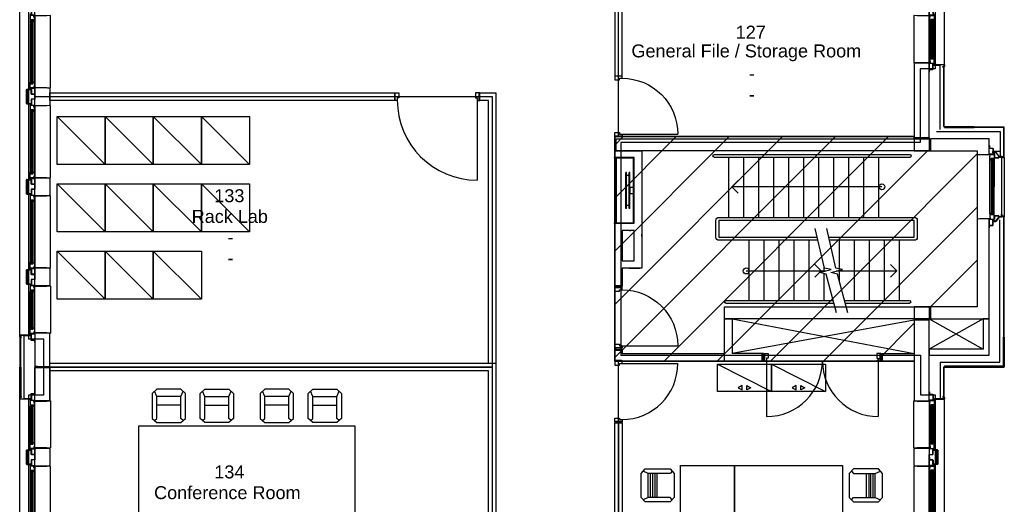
# Model space of a CAD drawing. Header units: millimetres. Extents: x 11314 to 117107, y -3618 to 64487.
# Tile 12 of 36: x 37795 to 54198, y 42614 to 50679. Entities that reach past the tile are written whole.
import ezdxf

# ---------------------------------------------------------------- set-up
doc = ezdxf.new("R2010")
doc.units = ezdxf.units.MM
doc.header["$MEASUREMENT"] = 0
doc.layers.get('0').update_dxf_attribs({"linetype": 'CONTINUOUS'})
for name, color, linetype in [('A-AREA-NIC', 8, 'CONTINUOUS'), ('A-CLNG-OPEN', 9, 'CONTINUOUS'), ('A-FLOR-STRS', 9, 'CONTINUOUS'), ('A-GLAZ', 8, 'CONTINUOUS'), ('A-WALL', 7, 'CONTINUOUS'), ('F-PROT-EQPM', 8, 'CONTINUOUS'), ('I-DOOR', 9, 'CONTINUOUS'), ('I-EQPM-LAB', 8, 'CONTINUOUS'), ('I-FURN-CONF', 9, 'CONTINUOUS'), ('I-GLAZ', 8, 'CONTINUOUS'), ('I-WALL', 8, 'CONTINUOUS'), ('PDF_Text', 7, 'CONTINUOUS'), ('triGrossAreaLayer', 7, 'CONTINUOUS'), ('triLabelLayer', 7, 'CONTINUOUS'), ('triMeasuredGrossAreaLayer', 7, 'CONTINUOUS'), ('triSpaceLayer', 7, 'CONTINUOUS')]:
    doc.layers.add(name, color=color, linetype=linetype)
doc.styles.add('FDC_ZONE', font='romans.shx', dxfattribs={"height": 500})
doc.styles.add('PDF Helvetica', font='Helvetica.ttf')

# ---------------------------------------------------------------- blocks, each defined once
blk = doc.blocks.new('I-930-125')
blk.add_line((984, -58), (984, -988))
for points in [[(20, -50), (-1, -50), (-1, 50), (20, 50)], [(20, -50), (-1, -50), (-1, 50), (20, 50)], [(1039, -50), (1018, -50), (1018, 50), (1039, 50)], [(1039, -50), (1018, -50), (1018, 50), (1039, 50)]]:
    blk.add_lwpolyline(points, close=True)
for points in [[(12, 54), (12, 62), (78, 62), (78, -18), (54, -18), (54, -62), (12, -62), (12, -54), (20, -54), (20, 54), (12, 54)], [(1026, 54), (1026, 62), (960, 62), (960, -18), (984, -18), (984, -62), (1026, -62), (1026, -54), (1018, -54), (1018, 54), (1026, 54)]]:
    blk.add_lwpolyline(points)
blk.add_arc((984, -57), 931, 180.0526, 270.009)
blk = doc.blocks.new('TEKSTOR1')
blk.add_line((-900, 0), (0, -457))
for points in [[(-900, -457), (-900, 0), (0, 0), (0, -457)], [(-554, -394), (-488, -432), (-488, -356)], [(-346, -394), (-412, -432), (-412, -356)]]:
    blk.add_lwpolyline(points, close=True)
blk = doc.blocks.new('WINDOW-JAMB')
for p, q in [((-107, -58), (-107, -63)), ((-107, -63), (-19, -63)), ((-19, -63), (-19, -58))]:
    blk.add_line(p, q)
at = {"ltscale": 0.05}
blk.add_lwpolyline([(-155, -2), (-115, -2, -0.414214), (-113, -3), (-113, -58, 0.414214), (-112, -60), (-15, -60)], format="xyb", dxfattribs=at)
blk.add_lwpolyline([(-111, -58), (-15, -58), (-15, 0), (-111, 0)], close=True)
at = {"flags": 128}
blk.add_lwpolyline([(-30, -70), (-30, -79), (88, -79), (88, -75), (61, -75), (61, -27), (80, -27), (80, -34), (86, -34), (86, -9), (20, -9), (20, -17), (-8, -17), (-8, -69), (-30, -69)], close=True, dxfattribs=at)
blk.add_lwpolyline([(-15, -14), (-15, -3, -0.414343), (-12, 0), (-11, 0, -0.414214), (-8, -3), (-8, -14, -0.414214), (-11, -17), (-12, -17, -0.414214)], format="xyb", close=True)
at = {"extrusion": (0, 0, -1)}
blk.add_ellipse((5, 0), major_axis=(2.6, 23.3), ratio=0.438242, start_param=3.847731, end_param=4.666449, dxfattribs=at)
blk = doc.blocks.new('GL-1250')
for p, q in [((-510, -259), (510, -259)), ((-510, -284), (510, -284)), ((-509, -310), (-509, -298)), ((-507, -325), (507, -325)), ((509, -310), (509, -298)), ((-507, -329), (507, -329))]:
    blk.add_line(p, q)
blk.add_lwpolyline([(595, -250), (595, -50), (601, 5), (597, 10), (-597, 10), (-601, 5), (-595, -50), (-595, -250), (595, -250)])
for points in [[(525, -316), (525, -293), (-525, -293), (-525, -316)], [(-525, -298), (-525, -310), (525, -310), (525, -298)]]:
    blk.add_lwpolyline(points, close=True)
blk.add_blockref('WINDOW-JAMB', (-595, -250))
at = {"extrusion": (0, 0, -1), "zscale": -1}
blk.add_blockref('WINDOW-JAMB', (-595, -250), dxfattribs=at)
blk = doc.blocks.new('GL-835')
for p, q in [((304, -259), (-304, -259)), ((304, -284), (-304, -284)), ((-303, -310), (-303, -298)), ((301, -325), (-301, -325)), ((303, -310), (303, -298)), ((301, -329), (-301, -329))]:
    blk.add_line(p, q)
blk.add_lwpolyline([(-389, -250), (-389, -50), (-395, 5), (-391, 10), (391, 10), (395, 5), (389, -50), (389, -250), (-389, -250)])
for points in [[(-315, -316), (-315, -293), (315, -293), (315, -316)], [(315, -298), (315, -310), (-315, -310), (-315, -298)]]:
    blk.add_lwpolyline(points, close=True)
blk.add_blockref('WINDOW-JAMB', (-389, -250))
at = {"extrusion": (0, 0, -1), "zscale": -1}
blk.add_blockref('WINDOW-JAMB', (-389, -250), dxfattribs=at)
blk = doc.blocks.new('A-INT-4$0$D930-125')
blk.add_line((-54.5, -57.5), (-54.5, -987.5))
for points in [[(-1026.5, 53.5), (-1026.5, 62.5), (-959.5, 62.5), (-959.5, -17.5), (-984.5, -17.5), (-984.5, -62.5), (-1026.5, -62.5), (-1026.5, -53.5), (-1017.5, -53.5), (-1017.5, 53.5), (-1026.5, 53.5)], [(-1026.5, 53.5), (-1026.5, 62.5), (-959.5, 62.5), (-959.5, -17.5), (-984.5, -17.5), (-984.5, -62.5), (-1026.5, -62.5), (-1026.5, -53.5), (-1017.5, -53.5), (-1017.5, 53.5), (-1026.5, 53.5)], [(-12.5, 53.5), (-12.5, 62.5), (-79.5, 62.5), (-79.5, -17.5), (-54.5, -17.5), (-54.5, -62.5), (-12.5, -62.5), (-12.5, -53.5), (-21.5, -53.5), (-21.5, 53.5), (-12.5, 53.5)], [(-12.5, 53.5), (-12.5, 62.5), (-79.5, 62.5), (-79.5, -17.5), (-54.5, -17.5), (-54.5, -62.5), (-12.5, -62.5), (-12.5, -53.5), (-21.5, -53.5), (-21.5, 53.5), (-12.5, 53.5)]]:
    blk.add_lwpolyline(points)
blk.add_arc((-54.5, -57.5), 930, 180, 270)
blk = doc.blocks.new('deur 1331')
blk.add_line((5, 42), (-1326, 42))
for points in [[(116, 1415), (125, 1415), (125, 1348), (45, 1348), (45, 1373), (0, 1373), (0, 1415), (9, 1415), (9, 1406), (116, 1406), (116, 1415)], [(116, 1415), (125, 1415), (125, 1348), (45, 1348), (45, 1373), (0, 1373), (0, 1415), (9, 1415), (9, 1406), (116, 1406), (116, 1415)], [(116, 0), (125, 0), (125, 67), (45, 67), (45, 42), (0, 42), (0, 0), (9, 0), (9, 9), (116, 9), (116, 0)], [(116, 0), (125, 0), (125, 67), (45, 67), (45, 42), (0, 42), (0, 0), (9, 0), (9, 9), (116, 9), (116, 0)]]:
    blk.add_lwpolyline(points)
blk.add_arc((5, 42), 1331, 90, 180)
blk = doc.blocks.new('Cisco WPC Adam H.1.0- huidige situatie$0$I-FUR-3$0$CHAIR10')
for p, q in [((-201, 267), (-276, 198)), ((-276, 198), (-276, -218)), ((-201, 147), (-239, 233)), ((201, 267), (-201, 267)), ((276, 198), (201, 267)), ((201, 147), (239, 233)), ((276, -218), (276, 198)), ((-201, -218), (-201, 147)), ((201, 147), (-201, 147)), ((201, 0), (-201, 0)), ((201, -218), (201, 147)), ((-276, -218), (-201, -286)), ((-239, -252), (-201, -218)), ((-201, -286), (201, -286)), ((201, -286), (276, -218)), ((239, -252), (201, -218))]:
    blk.add_line(p, q)
blk = doc.blocks.new('CHAIR10')
for p, q in [((-201, 267), (-276, 198)), ((-276, 198), (-276, -218)), ((-201, 147), (-239, 233)), ((201, 267), (-201, 267)), ((276, 198), (201, 267)), ((201, 147), (239, 233)), ((276, -218), (276, 198)), ((-201, -218), (-201, 147)), ((201, 147), (-201, 147)), ((201, 111), (-201, 111)), ((201, 74), (-201, 74)), ((-201, 37), (201, 37)), ((201, 0), (-201, 0)), ((201, -218), (201, 147)), ((-276, -218), (-201, -286)), ((-239, -252), (-201, -218)), ((-201, -286), (201, -286)), ((201, -286), (276, -218)), ((239, -252), (201, -218))]:
    blk.add_line(p, q)
blk = doc.blocks.new('D930-125')
blk.add_line((-54.5, -57.5), (-54.5, -987.5))
for points in [[(-1057, -50), (-1017.5, -50), (-1017.5, 50), (-1057, 50)], [(-1057, -50), (-1017.5, -50), (-1017.5, 50), (-1057, 50)], [(-1057, -50), (-1017.5, -50), (-1017.5, 50), (-1057, 50)], [(-1057, -50), (-1017.5, -50), (-1017.5, 50), (-1057, 50)], [(18, -50), (-21.5, -50), (-21.5, 50), (18, 50)], [(18, -50), (-21.5, -50), (-21.5, 50), (18, 50)], [(18, -50), (-21.5, -50), (-21.5, 50), (18, 50)], [(18, -50), (-21.5, -50), (-21.5, 50), (18, 50)]]:
    blk.add_lwpolyline(points, close=True)
for points in [[(-1026.5, 53.5), (-1026.5, 62.5), (-959.5, 62.5), (-959.5, -17.5), (-984.5, -17.5), (-984.5, -62.5), (-1026.5, -62.5), (-1026.5, -53.5), (-1017.5, -53.5), (-1017.5, 53.5), (-1026.5, 53.5)], [(-1026.5, 53.5), (-1026.5, 62.5), (-959.5, 62.5), (-959.5, -17.5), (-984.5, -17.5), (-984.5, -62.5), (-1026.5, -62.5), (-1026.5, -53.5), (-1017.5, -53.5), (-1017.5, 53.5), (-1026.5, 53.5)], [(-12.5, 53.5), (-12.5, 62.5), (-79.5, 62.5), (-79.5, -17.5), (-54.5, -17.5), (-54.5, -62.5), (-12.5, -62.5), (-12.5, -53.5), (-21.5, -53.5), (-21.5, 53.5), (-12.5, 53.5)], [(-12.5, 53.5), (-12.5, 62.5), (-79.5, 62.5), (-79.5, -17.5), (-54.5, -17.5), (-54.5, -62.5), (-12.5, -62.5), (-12.5, -53.5), (-21.5, -53.5), (-21.5, 53.5), (-12.5, 53.5)]]:
    blk.add_lwpolyline(points)
blk.add_arc((-54.5, -57.5), 930, 180, 270)
blk = doc.blocks.new('FIRE-9')
for p, q in [((60, 300), (60, -300)), ((60, 300), (70, 300)), ((70, 300), (70, -300)), ((118, 300), (118, -300)), ((118, 300), (128, 300)), ((128, 300), (128, -300)), ((60, -300), (70, -300)), ((118, -300), (128, -300))]:
    blk.add_line(p, q)
for points in [[(70, 250), (118, 250)], [(70, -250), (118, -250)]]:
    blk.add_lwpolyline(points)
blk.add_lwpolyline([(0, -50), (60, -50), (60, 50), (0, 50)], close=True)
blk = doc.blocks.new('DD930-200')
for p, q in [((72, 115), (72, -815)), ((1932, 115), (1932, -815))]:
    blk.add_line(p, q)
for points in [[(18, 123), (18, 110), (0, 110), (0, 123), (0, 223), (39, 223), (39, 123)], [(18, 123), (18, 110), (0, 110), (0, 123), (0, 223), (39, 223), (39, 123)], [(18, 123), (18, 110), (0, 110), (0, 123), (0, 223), (39, 223), (39, 123)], [(1987, 123), (1987, 110), (2005, 110), (2005, 123), (2005, 223), (1965, 223), (1965, 123)], [(1987, 123), (1987, 110), (2005, 110), (2005, 123), (2005, 223), (1965, 223), (1965, 123)], [(1987, 123), (1987, 110), (2005, 110), (2005, 123), (2005, 223), (1965, 223), (1965, 123)]]:
    blk.add_lwpolyline(points, close=True)
for points in [[(30, 226), (30, 235), (97, 235), (97, 155), (72, 155), (72, 110), (30, 110), (30, 119), (39, 119), (39, 226), (30, 226)], [(30, 226), (30, 235), (97, 235), (97, 155), (72, 155), (72, 110), (30, 110), (30, 119), (39, 119), (39, 226), (30, 226)], [(1974, 226), (1974, 235), (1907, 235), (1907, 155), (1932, 155), (1932, 110), (1974, 110), (1974, 119), (1965, 119), (1965, 226), (1974, 226)], [(1974, 226), (1974, 235), (1907, 235), (1907, 155), (1932, 155), (1932, 110), (1974, 110), (1974, 119), (1965, 119), (1965, 226), (1974, 226)]]:
    blk.add_lwpolyline(points)
for centre, start, end in [((72, 115), 270, 0), ((1932, 115), 180, 270)]:
    blk.add_arc(centre, 930, start, end)

msp = doc.modelspace()

# ---------------------------------------------------------------- linework, layer by layer
at = {"layer": 'A-AREA-NIC', "linetype": 'Continuous'}
for p, q in [((47708, 48592), (47849, 48733)), ((47708, 47708), (48733, 48733)), ((47708, 46824), (49617, 48733)), ((47708, 45940), (50501, 48733)), ((47708, 45057), (51385, 48733)), ((48533, 44998), (52269, 48733)), ((49417, 44998), (52917, 48498)), ((50301, 44998), (53748, 48445)), ((51185, 44998), (53748, 47561)), ((52969, 45898), (53748, 46677)), ((52069, 44998), (52699, 45628))]:
    msp.add_line(p, q, dxfattribs=at)
at = {"layer": 'A-AREA-NIC'}
msp.add_lwpolyline([(47708, 48733), (52698, 48733), (52698, 48498), (53748, 48498), (53748, 45898), (52699, 45898), (52699, 44998), (47708, 44998)], close=True, dxfattribs=at)
at = {"layer": 'A-CLNG-OPEN'}
for points in [[(49663, 45698), (52698, 45124)], [(52698, 45678), (49663, 45123)], [(53848, 45698), (52948, 45198)], [(52948, 45698), (53848, 45198)]]:
    msp.add_lwpolyline(points, dxfattribs=at)
at = {"layer": 'A-FLOR-STRS'}
for p, q in [((49658, 47898), (49764, 48004)), ((49764, 47792), (49658, 47898)), ((51148, 46498), (51042, 46604)), ((52302, 46604), (52408, 46498)), ((51042, 46392), (51148, 46498)), ((52408, 46498), (52302, 46392))]:
    msp.add_line(p, q, dxfattribs=at)
for points in [[(49369, 48388, -1), (49369, 48438), (52623, 48438, -1), (52623, 48388), (49369, 48388)], [(51095, 47008), (49444, 47008, -0.414214), (49394, 47058), (49394, 47338, -0.414214), (49444, 47388), (52698, 47388, -0.414214), (52748, 47338), (52748, 47058, -0.414214), (52698, 47008), (51296, 47008)], [(51284, 47058), (52693, 47058, 0.414214), (52698, 47063), (52698, 47333, 0.414214), (52693, 47338), (49449, 47338, 0.414214), (49444, 47333), (49444, 47063, 0.414214), (49449, 47058), (51083, 47058)], [(51360, 45958), (49563, 45958, -1), (49563, 46008), (51346, 46008)], [(51539, 46008), (52613, 46008, -1), (52613, 45958), (51552, 45958)]]:
    msp.add_lwpolyline(points, format="xyb", dxfattribs=at)
for points in [[(49608, 47388), (49608, 48388)], [(49858, 47388), (49858, 48388)], [(50108, 47388), (50108, 48388)], [(50358, 47388), (50358, 48388)], [(50608, 47388), (50608, 48388)], [(50858, 47388), (50858, 48388)], [(51108, 47388), (51108, 48388)], [(51358, 47388), (51358, 48388)], [(51608, 47388), (51608, 48388)], [(51858, 47388), (51858, 48388)], [(52108, 47388), (52108, 48388)], [(49948, 46008), (49948, 47008)], [(50198, 46008), (50198, 47008)], [(50448, 46008), (50448, 47008)], [(50698, 46008), (50698, 47008)], [(50948, 46008), (50948, 47008)], [(51448, 47008), (51448, 46339)], [(51698, 47008), (51698, 46008)], [(51948, 47008), (51948, 46008)], [(52198, 47008), (52198, 46008)], [(52448, 47008), (52448, 46008)], [(51198, 46490), (51198, 46565)], [(51198, 46008), (51198, 46452)]]:
    msp.add_lwpolyline(points, dxfattribs=at)
at = {"layer": 'A-FLOR-STRS', "flags": 128}
for points in [[(52158, 47898), (49658, 47898)], [(51402, 45801), (51230, 46444), (51119, 46469), (51313, 46519), (51203, 46544), (51049, 47205)], [(51592, 45801), (51420, 46444), (51309, 46469), (51503, 46519), (51393, 46544), (51239, 47205)], [(49898, 46498), (51148, 46498), (51042, 46604)], [(49898, 46498), (51230, 46498)], [(49898, 46498), (51148, 46498)], [(51398, 46498), (51430, 46498)], [(51430, 46498), (52408, 46498)], [(51430, 46498), (52408, 46498), (52302, 46392)]]:
    msp.add_lwpolyline(points, dxfattribs=at)
at = {"layer": 'A-FLOR-STRS'}
for centre in [(52158, 47898), (49898, 46498)]:
    msp.add_circle(centre, 50, dxfattribs=at)
at = {"layer": 'A-GLAZ'}
for p, q in [((37798, 45436), (37798, 51860)), ((53198, 51858), (53198, 49934)), ((53748, 48448), (53748, 47348)), ((54011, 48490), (54128, 48490)), ((54030, 48467), (54030, 48472)), ((54050, 48467), (54050, 48472)), ((53957, 47453), (53957, 48343)), ((53982, 47453), (53982, 48343)), ((54023, 48341), (54023, 47898)), ((54027, 48341), (54027, 47898)), ((54023, 47455), (54023, 47898)), ((54027, 47455), (54027, 47898)), ((37798, 39436), (37798, 44360)), ((53198, 44360), (53198, 37936))]:
    msp.add_line(p, q, dxfattribs=at)
for points in [[(54048, 48467), (54048, 48462), (54006, 48462), (54006, 48488), (54011, 48488), (54011, 48477), (54051, 48477, -0.414214), (54055, 48473), (54055, 48472), (54053, 48472), (54053, 48473), (54048, 48473), (54048, 48472), (54011, 48472), (54011, 48467), (54048, 48467)], [(54032, 48436), (54033, 48436), (54033, 48382), (54106, 48382), (54106, 48396, -0.414214), (54107, 48397), (54120, 48397), (54120, 48395), (54108, 48395), (54108, 48381, -0.414214), (54107, 48380), (54033, 48380, -0.414214), (54032, 48381), (54032, 48436)], [(54032, 47360), (54033, 47360), (54033, 47414), (54106, 47414), (54106, 47399, 0.414214), (54107, 47399), (54120, 47399), (54120, 47400), (54108, 47400), (54108, 47415, 0.414214), (54107, 47416), (54033, 47416, 0.414214), (54032, 47415), (54032, 47360)], [(54048, 47328), (54048, 47333), (54006, 47333), (54006, 47308), (54011, 47308), (54011, 47318), (54051, 47318, 0.414214), (54055, 47323), (54055, 47323), (54053, 47323), (54053, 47323), (54048, 47323), (54048, 47323), (54011, 47323), (54011, 47328), (54048, 47328)]]:
    msp.add_lwpolyline(points, format="xyb", dxfattribs=at)
for points in [[(54115, 48402), (54058, 48472), (54019, 48472), (54019, 48467), (54055, 48467), (54113, 48397), (54155, 48397), (54155, 48402), (54115, 48402)], [(54113, 48390), (54153, 48390), (54153, 48350), (54158, 48350), (54158, 48390), (54198, 48390), (54198, 48395), (54113, 48395), (54113, 48390)], [(53991, 47898), (53991, 48358), (54014, 48358), (54014, 47898)], [(53996, 47898), (53996, 48358), (54008, 48358), (54008, 47898)], [(54158, 48386), (54198, 48386), (54198, 47410), (54158, 47410), (54158, 48386)], [(53991, 47898), (53991, 47437), (54014, 47437), (54014, 47898)], [(53996, 47898), (53996, 47437), (54008, 47437), (54008, 47898)], [(54113, 47405), (54153, 47405), (54153, 47445), (54158, 47445), (54158, 47405), (54198, 47405), (54198, 47400), (54113, 47400), (54113, 47405)], [(54115, 47394), (54058, 47323), (54019, 47323), (54019, 47328), (54055, 47328), (54113, 47399), (54155, 47399), (54155, 47394), (54115, 47394)]]:
    msp.add_lwpolyline(points, dxfattribs=at)
for points in [[(54030, 48419, 0.365977), (54032, 48422), (54032, 48433, 0.366088), (54030, 48436, 0.366042), (54027, 48433), (54027, 48422, 0.365977), (54030, 48419)], [(54030, 48380, 0.365977), (54032, 48383), (54032, 48394, 0.366088), (54030, 48397, 0.366042), (54027, 48394), (54027, 48383, 0.365977), (54030, 48380)], [(54030, 47416, -0.365977), (54032, 47413), (54032, 47402, -0.366088), (54030, 47399, -0.366042), (54027, 47402), (54027, 47413, -0.365977), (54030, 47416)], [(54030, 47377, -0.365977), (54032, 47374), (54032, 47363, -0.366088), (54030, 47360, -0.366042), (54027, 47363), (54027, 47374, -0.365977), (54030, 47377)]]:
    msp.add_lwpolyline(points, format="xyb", close=True, dxfattribs=at)
for points in [[(54008, 48346), (53996, 48346), (53996, 48358), (54008, 48358)], [(54008, 47449), (53996, 47449), (53996, 47437), (54008, 47437)]]:
    msp.add_lwpolyline(points, close=True, dxfattribs=at)
at = {"layer": 'A-WALL'}
for p, q in [((53011, 49920), (53128, 49920)), ((53128, 48849), (53128, 49920)), ((37908, 49282), (37908, 49514)), ((37908, 49514), (37908, 49282)), ((37910, 49514), (37910, 49282)), ((37912, 49518), (37982, 49518)), ((37982, 49516), (37912, 49516)), ((37983, 49519), (37983, 49534)), ((37983, 49534), (37985, 49534)), ((37985, 49534), (37985, 49519)), ((37912, 49280), (37982, 49280)), ((37982, 49280), (37912, 49280)), ((37982, 49278), (37912, 49278)), ((37912, 49278), (37982, 49278)), ((37983, 49262), (37983, 49277)), ((37983, 49277), (37983, 49262)), ((37985, 49262), (37983, 49262)), ((37983, 49262), (37985, 49262)), ((37985, 49277), (37985, 49262)), ((37985, 49262), (37985, 49277)), ((53700, 48898), (54193, 48898)), ((53700, 48883), (53700, 48898)), ((54182, 48883), (53700, 48883)), ((54193, 48894), (54182, 48883)), ((54194, 48893), (54183, 48882)), ((54183, 48882), (54183, 48400)), ((54193, 48898), (54193, 48894)), ((54198, 48893), (54194, 48893)), ((54198, 48400), (54198, 48893)), ((52948, 48718), (52948, 48698)), ((53068, 48820), (54128, 48820)), ((54128, 48820), (54128, 48390)), ((52948, 48698), (52698, 48698)), ((54183, 48400), (54198, 48400)), ((37908, 47782), (37908, 48014)), ((37908, 48014), (37908, 47782)), ((37910, 48014), (37910, 47782)), ((37912, 48018), (37982, 48018)), ((37982, 48016), (37912, 48016)), ((37983, 48019), (37983, 48034)), ((37983, 48034), (37985, 48034)), ((37985, 48034), (37985, 48019)), ((37912, 47780), (37982, 47780)), ((37982, 47780), (37912, 47780)), ((37982, 47778), (37912, 47778)), ((37912, 47778), (37982, 47778)), ((37983, 47762), (37983, 47777)), ((37983, 47777), (37983, 47762)), ((37985, 47762), (37983, 47762)), ((37983, 47762), (37985, 47762)), ((37985, 47777), (37985, 47762)), ((37985, 47762), (37985, 47777)), ((54125, 44980), (54125, 47348)), ((47833, 47037), (47833, 47080)), ((47953, 47168), (47978, 47168)), ((48158, 47071), (48158, 47112)), ((48033, 47037), (48033, 47071)), ((37908, 46282), (37908, 46514)), ((37908, 46514), (37908, 46282)), ((37910, 46514), (37910, 46282)), ((37912, 46518), (37982, 46518)), ((37982, 46516), (37912, 46516)), ((37983, 46519), (37983, 46534)), ((37983, 46534), (37985, 46534)), ((37985, 46534), (37985, 46519)), ((47947, 46543), (48127, 46543)), ((37912, 46280), (37982, 46280)), ((37982, 46280), (37912, 46280)), ((37982, 46278), (37912, 46278)), ((37912, 46278), (37982, 46278)), ((37983, 46262), (37983, 46277)), ((37983, 46277), (37983, 46262)), ((37985, 46262), (37983, 46262)), ((37983, 46262), (37985, 46262)), ((37985, 46277), (37985, 46262)), ((37985, 46262), (37985, 46277)), ((54183, 45895), (54183, 45400)), ((54198, 45895), (54183, 45895)), ((54198, 45400), (54198, 45895)), ((49538, 44998), (49538, 45698)), ((49538, 45698), (49663, 45698)), ((49663, 45698), (49663, 45123)), ((52948, 45698), (52698, 45698)), ((54183, 45400), (54187, 45400)), ((54183, 44914), (54183, 45395)), ((54183, 45395), (54198, 45395)), ((54187, 45400), (54198, 45400)), ((54198, 45395), (54198, 44903)), ((47708, 44998), (47708, 45198)), ((47708, 45198), (47823, 45198)), ((47833, 45198), (47833, 45123)), ((47833, 45123), (49538, 45123)), ((49538, 44998), (47708, 44998)), ((53128, 44980), (54125, 44980)), ((53128, 44980), (53128, 44377)), ((54182, 44913), (53700, 44913)), ((53700, 44913), (53700, 44898)), ((53700, 44898), (54193, 44898)), ((54193, 44902), (54182, 44913)), ((54194, 44903), (54183, 44914)), ((54193, 44898), (54193, 44902)), ((54198, 44903), (54194, 44903)), ((53011, 44377), (53128, 44377)), ((37908, 43282), (37908, 43514)), ((37908, 43514), (37908, 43282)), ((37910, 43514), (37910, 43282)), ((37912, 43518), (37982, 43518)), ((37982, 43516), (37912, 43516)), ((37983, 43519), (37983, 43534)), ((37983, 43534), (37985, 43534)), ((37985, 43534), (37985, 43519)), ((53011, 43519), (53011, 43534)), ((53011, 43534), (53013, 43534)), ((53013, 43534), (53011, 43534)), ((53011, 43534), (53011, 43519)), ((53013, 43534), (53013, 43519)), ((53013, 43519), (53013, 43534)), ((53014, 43518), (53084, 43518)), ((53084, 43518), (53014, 43518)), ((53084, 43516), (53014, 43516)), ((53014, 43516), (53084, 43516)), ((53086, 43282), (53086, 43514)), ((53088, 43514), (53088, 43282)), ((53088, 43282), (53088, 43514)), ((37912, 43280), (37982, 43280)), ((37982, 43280), (37912, 43280)), ((37982, 43278), (37912, 43278)), ((37912, 43278), (37982, 43278)), ((37983, 43262), (37983, 43277)), ((37983, 43277), (37983, 43262)), ((37985, 43262), (37983, 43262)), ((37983, 43262), (37985, 43262)), ((37985, 43277), (37985, 43262)), ((37985, 43262), (37985, 43277)), ((53011, 43262), (53011, 43277)), ((53013, 43262), (53011, 43262)), ((53013, 43277), (53013, 43262)), ((53014, 43280), (53084, 43280)), ((53084, 43278), (53014, 43278))]:
    msp.add_line(p, q, dxfattribs=at)
for points in [[(52708, 49956), (52698, 49945), (52698, 48718), (52948, 48718), (52948, 49960), (52758, 49960), (52738, 49959), (52708, 49956)], [(53198, 49895), (53183, 49895), (53183, 49400), (53187, 49400), (53198, 49400), (53198, 49895)], [(38048, 49548), (38238, 49548), (38258, 49547), (38288, 49544), (38298, 49533), (38298, 49263), (38288, 49252), (38248, 49248), (38048, 49248), (38048, 49548)], [(37928, 49516), (37990, 49516), (37990, 49440), (38048, 49440), (38048, 49356), (37990, 49356), (37990, 49280), (37928, 49280), (37928, 49516), (37928, 49280)], [(53198, 49395), (53183, 49395), (53183, 48900), (53187, 48900), (53198, 48900), (53198, 49395)], [(53200, 48898), (53200, 48883), (53695, 48883), (53695, 48887), (53695, 48898), (53200, 48898)], [(47733, 48698), (52698, 48698), (52698, 48733), (47708, 48733), (47708, 48733), (47708, 48498), (47733, 48498), (47733, 48698), (47733, 48698)], [(53948, 48433), (53948, 48698), (52968, 48698), (52968, 48498), (53748, 48498), (53748, 48448), (53758, 48437), (53788, 48434), (53808, 48433), (53948, 48433)], [(37928, 48016), (37990, 48016), (37990, 47940), (38048, 47940), (38048, 47856), (37990, 47856), (37990, 47780), (37928, 47780), (37928, 48016), (37928, 47780)], [(38048, 48048), (38238, 48048), (38258, 48047), (38288, 48044), (38298, 48033), (38298, 47763), (38288, 47752), (38248, 47748), (38048, 47748), (38048, 48048)], [(53948, 47363), (53808, 47363), (53788, 47362), (53758, 47359), (53748, 47348), (53748, 45898), (52968, 45898), (52968, 45698), (53948, 45698), (53948, 47363)], [(54198, 47395), (54183, 47395), (54183, 46900), (54187, 46900), (54198, 46900), (54198, 47395)], [(54198, 46895), (54183, 46895), (54183, 46400), (54187, 46400), (54198, 46400), (54198, 46895)], [(37928, 46516), (37990, 46516), (37990, 46440), (38048, 46440), (38048, 46356), (37990, 46356), (37990, 46280), (37928, 46280), (37928, 46516), (37928, 46280)], [(38048, 46548), (38238, 46548), (38258, 46547), (38288, 46544), (38298, 46533), (38298, 46263), (38288, 46252), (38248, 46248), (38048, 46248), (38048, 46548)], [(54198, 46395), (54183, 46395), (54183, 45900), (54187, 45900), (54198, 45900), (54198, 46395)], [(54198, 45895), (54183, 45895), (54183, 45400), (54187, 45400), (54198, 45400), (54198, 45895)], [(52698, 44353), (52708, 44342), (52748, 44338), (52948, 44338), (52948, 45678), (52698, 45678), (52698, 44353)], [(38048, 45344), (38048, 44451), (37980, 44451), (37980, 44369), (37868, 44369), (37868, 45425), (37980, 45425), (37980, 45344), (38048, 45344)], [(49538, 44998), (50184, 44998), (50184, 45123), (49663, 45123)], [(53183, 44400), (53198, 44400), (53198, 44895), (53194, 44895), (53183, 44895), (53183, 44400)], [(53695, 44898), (53695, 44913), (53200, 44913), (53200, 44909), (53200, 44898), (53695, 44898)], [(37928, 43516), (37990, 43516), (37990, 43440), (38048, 43440), (38048, 43356), (37990, 43356), (37990, 43280), (37928, 43280), (37928, 43516), (37928, 43280)], [(38048, 43548), (38238, 43548), (38258, 43547), (38288, 43544), (38298, 43533), (38298, 43263), (38288, 43252), (38248, 43248), (38048, 43248), (38048, 43548)], [(52948, 43248), (52758, 43248), (52738, 43249), (52708, 43252), (52698, 43263), (52698, 43533), (52708, 43544), (52748, 43548), (52948, 43548), (52948, 43248)], [(53068, 43280), (53006, 43280), (53006, 43356), (52948, 43356), (52948, 43440), (53006, 43440), (53006, 43516), (53068, 43516), (53068, 43280), (53068, 43516)]]:
    msp.add_lwpolyline(points, dxfattribs=at)
for points in [[(53061, 49932), (53061, 49931), (53058, 49931), (53058, 49932), (53053, 49932), (53053, 49931), (53013, 49931), (53013, 49929), (53053, 49929), (53053, 49927), (53013, 49927), (53013, 49927), (53011, 49927), (53011, 49949), (53013, 49949), (53013, 49933), (53059, 49933, -0.414214)], [(37935, 45432), (37935, 45431), (37938, 45431), (37938, 45432), (37943, 45432), (37943, 45431), (37983, 45431), (37983, 45429), (37943, 45429), (37943, 45427), (37983, 45427), (37983, 45427), (37985, 45427), (37985, 45449), (37983, 45449), (37983, 45433), (37936, 45433, 0.414214)], [(37935, 44364), (37935, 44365), (37938, 44365), (37938, 44364), (37943, 44364), (37943, 44365), (37983, 44365), (37983, 44367), (37943, 44367), (37943, 44369), (37983, 44369), (37983, 44369), (37985, 44369), (37985, 44347), (37983, 44347), (37983, 44363), (37936, 44363, -0.414214)], [(53061, 44364), (53061, 44365), (53058, 44365), (53058, 44364), (53053, 44364), (53053, 44365), (53013, 44365), (53013, 44367), (53053, 44367), (53053, 44369), (53013, 44369), (53013, 44369), (53011, 44369), (53011, 44347), (53013, 44347), (53013, 44363), (53060, 44363, 0.414214)]]:
    msp.add_lwpolyline(points, format="xyb", close=True, dxfattribs=at)
for points in [[(53015, 49931), (53197, 49931, -0.414213), (53201, 49927), (53201, 49904, -0.414214), (53197, 49900), (53180, 49900, 0.414214), (53178, 49898), (53178, 49891), (53176, 49891), (53176, 49898, -0.414214), (53180, 49902), (53197, 49902, 0.414214), (53199, 49904), (53199, 49927, 0.414213), (53197, 49929), (53015, 49929), (53015, 49931)], [(37981, 45431), (37799, 45431, 0.414213), (37795, 45427), (37795, 45404, 0.414214), (37799, 45400), (37816, 45400, -0.414214), (37818, 45398), (37818, 45391), (37820, 45391), (37820, 45398, 0.414214), (37816, 45402), (37799, 45402, -0.414214), (37797, 45404), (37797, 45427, -0.414213), (37799, 45429), (37981, 45429), (37981, 45431)], [(37981, 44365), (37799, 44365, -0.414213), (37795, 44369), (37795, 44391, -0.414214), (37799, 44395), (37816, 44395, 0.414214), (37818, 44397), (37818, 44405), (37820, 44405), (37820, 44397, -0.414214), (37816, 44393), (37799, 44393, 0.414214), (37797, 44391), (37797, 44369, 0.414213), (37799, 44367), (37981, 44367), (37981, 44365)], [(53015, 44365), (53197, 44365, 0.414213), (53201, 44369), (53201, 44391, 0.414214), (53197, 44395), (53180, 44395, -0.414214), (53178, 44397), (53178, 44405), (53176, 44405), (53176, 44397, 0.414214), (53180, 44393), (53197, 44393, -0.414214), (53199, 44391), (53199, 44369, -0.414213), (53197, 44367), (53015, 44367), (53015, 44365)]]:
    msp.add_lwpolyline(points, format="xyb", dxfattribs=at)
for points in [[(52948, 48698), (52948, 48498), (47733, 48498), (47733, 48698)], [(47708, 48383), (47708, 48498), (48158, 48498), (48158, 46543), (47833, 46543), (47833, 46238), (47708, 46238), (47708, 47293), (48033, 47293), (48033, 48383)], [(48033, 47168), (47833, 47168), (47833, 46668), (48033, 46668)], [(49538, 45898), (52948, 45898), (52948, 45698), (49538, 45698)], [(53848, 45198), (52948, 45198), (52948, 45098), (53948, 45098), (53948, 45098), (53948, 45698), (53848, 45698)], [(38293, 45455), (38248, 45460), (38048, 45460), (38048, 44908), (38298, 44908), (38298, 45450)], [(37813, 44900), (37813, 45395), (37798, 45395), (37798, 44900)], [(52153, 45123), (52698, 45123), (52698, 44998), (52153, 44998)], [(37813, 44895), (37813, 44400), (37798, 44400), (37798, 44895)], [(38293, 44341), (38248, 44336), (38048, 44336), (38048, 44888), (38298, 44888), (38298, 44346)], [(38054, 44888), (38089, 44888), (38089, 44908), (38054, 44908)]]:
    msp.add_lwpolyline(points, close=True, dxfattribs=at)
for centre, radius, start, end in [((37912, 49514), 4, 90, 179.9999), ((37912, 49514), 2, 90, 179.9999), ((37982, 49519), 1, 270, 0), ((37982, 49519), 3, 270, 0), ((37912, 49282), 4, 180.0001, 270), ((37912, 49282), 4, 180.0001, 270), ((37912, 49282), 2, 180.0001, 270), ((37912, 49282), 2, 180.0001, 270), ((37982, 49277), 3, 0, 90), ((37982, 49277), 3, 0, 90), ((37982, 49277), 1, 0, 90), ((37982, 49277), 1, 0, 90), ((37912, 48014), 4, 90, 179.9999), ((37912, 48014), 2, 90, 179.9999), ((37982, 48019), 1, 270, 0), ((37982, 48019), 3, 270, 0), ((37912, 47782), 4, 180.0001, 270), ((37912, 47782), 4, 180.0001, 270), ((37912, 47782), 2, 180.0001, 270), ((37912, 47782), 2, 180.0001, 270), ((37982, 47777), 3, 0, 90), ((37982, 47777), 3, 0, 90), ((37982, 47777), 1, 0, 90), ((37982, 47777), 1, 0, 90), ((37912, 46514), 4, 90, 179.9999), ((37912, 46514), 2, 90, 179.9999), ((37982, 46519), 1, 270, 0), ((37982, 46519), 3, 270, 0), ((37912, 46282), 4, 180.0001, 270), ((37912, 46282), 4, 180.0001, 270), ((37912, 46282), 2, 180.0001, 270), ((37912, 46282), 2, 180.0001, 270), ((37982, 46277), 3, 0, 90), ((37982, 46277), 3, 0, 90), ((37982, 46277), 1, 0, 90), ((37982, 46277), 1, 0, 90), ((37912, 43514), 4, 90, 179.9999), ((37912, 43514), 2, 90, 179.9999), ((37982, 43519), 1, 270, 0), ((37982, 43519), 3, 270, 0), ((53014, 43519), 3, 180, 270), ((53014, 43519), 3, 180, 270), ((53014, 43519), 1, 180, 270), ((53014, 43519), 1, 180, 270), ((53084, 43514), 4, 0.0001, 90), ((53084, 43514), 4, 0.0001, 90), ((53084, 43514), 2, 0.0001, 90), ((53084, 43514), 2, 0.0001, 90), ((37912, 43282), 4, 180.0001, 270), ((37912, 43282), 4, 180.0001, 270), ((37912, 43282), 2, 180.0001, 270), ((37912, 43282), 2, 180.0001, 270), ((37982, 43277), 3, 0, 90), ((37982, 43277), 3, 0, 90), ((37982, 43277), 1, 0, 90), ((37982, 43277), 1, 0, 90), ((53014, 43277), 3, 90, 180), ((53014, 43277), 1, 90, 180), ((53084, 43282), 4, 270, 359.9999), ((53084, 43282), 2, 270, 359.9999)]:
    msp.add_arc(centre, radius, start, end, dxfattribs=at)
at = {"layer": 'F-PROT-EQPM'}
for p, q in [((47708, 48383), (47708, 48380)), ((47708, 48378), (47708, 47298)), ((47733, 48378), (47733, 47298)), ((47708, 47295), (47708, 47293))]:
    msp.add_line(p, q, dxfattribs=at)
at = {"layer": 'F-PROT-EQPM', "flags": 128}
msp.add_lwpolyline([(48020, 47838), (48020, 48378), (47703, 48378), (47703, 48388), (47705, 48388), (47705, 48380), (48023, 48380), (48023, 47838), (48023, 47295), (47705, 47295), (47705, 47288), (47703, 47288), (47703, 47298), (48020, 47298)], close=True, dxfattribs=at)
at = {"layer": 'I-EQPM-LAB'}
for p, q in [((39221, 48269), (38421, 49069)), ((40021, 48269), (39221, 49069)), ((40821, 48269), (40021, 49069)), ((41621, 48269), (40821, 49069)), ((39221, 47149), (38421, 47949)), ((40021, 47149), (39221, 47949)), ((40821, 47149), (40021, 47949)), ((41621, 47149), (40821, 47949)), ((39221, 46029), (38421, 46829)), ((40021, 46029), (39221, 46829)), ((40821, 46029), (40021, 46829))]:
    msp.add_line(p, q, dxfattribs=at)
for points in [[(38421, 49069), (39221, 49069), (39221, 48269), (38421, 48269)], [(39221, 49069), (40021, 49069), (40021, 48269), (39221, 48269)], [(40021, 49069), (40821, 49069), (40821, 48269), (40021, 48269)], [(40821, 49069), (41621, 49069), (41621, 48269), (40821, 48269)], [(38421, 47949), (39221, 47949), (39221, 47149), (38421, 47149)], [(39221, 47949), (40021, 47949), (40021, 47149), (39221, 47149)], [(40021, 47949), (40821, 47949), (40821, 47149), (40021, 47149)], [(40821, 47949), (41621, 47949), (41621, 47149), (40821, 47149)], [(38421, 46829), (39221, 46829), (39221, 46029), (38421, 46029)], [(39221, 46829), (40021, 46829), (40021, 46029), (39221, 46029)], [(40021, 46829), (40821, 46829), (40821, 46029), (40021, 46029)]]:
    msp.add_lwpolyline(points, close=True, dxfattribs=at)
at = {"layer": 'I-FURN-CONF'}
for points in [[(39779, 43921), (43379, 43921), (43379, 42121), (39779, 42121)], [(49703, 41457), (48803, 41457), (48803, 43257), (49703, 43257)], [(51503, 43257), (51503, 42357), (49703, 42357), (49703, 43257)]]:
    msp.add_lwpolyline(points, close=True, dxfattribs=at)
at = {"layer": 'I-GLAZ'}
for p, q in [((47708, 37460), (47708, 43970)), ((47708, 43970), (47833, 43970)), ((47770, 43970), (47770, 37485)), ((47833, 43970), (47833, 37460))]:
    msp.add_line(p, q, dxfattribs=at)
at = {"layer": 'I-WALL'}
for p, q in [((47708, 50834), (47708, 49747)), ((47833, 49747), (47833, 50834)), ((47708, 49747), (47833, 49747)), ((38298, 49335), (38298, 49460)), ((38298, 49460), (44043, 49460)), ((44043, 49335), (44043, 49460)), ((45458, 49335), (45458, 49460)), ((45458, 49460), (45728, 49460)), ((45728, 49460), (45728, 44960)), ((44043, 49335), (38298, 49335)), ((45603, 49335), (45458, 49335)), ((45603, 44960), (45603, 49335)), ((38298, 44960), (45728, 44960)), ((45728, 44960), (45728, 41407)), ((45603, 44835), (38298, 44835)), ((45603, 41432), (45603, 44835))]:
    msp.add_line(p, q, dxfattribs=at)
at = {"layer": 'triGrossAreaLayer'}
for points in [[(37948, 40398), (37948, 44436), (38198, 44436), (38198, 44898), (38198, 45360), (37948, 45360), (37948, 49398), (37948, 51936)], [(53048, 51936), (53048, 49860), (52798, 49860), (52798, 48633), (47808, 48633), (47808, 45098), (52799, 45098), (52799, 44438), (53048, 44438), (53048, 37860)]]:
    msp.add_lwpolyline(points, dxfattribs=at)
at = {"layer": 'triMeasuredGrossAreaLayer'}
for points in [[(38048, 40398), (38048, 44336), (38298, 44336), (38298, 44898), (38298, 45460), (38048, 45460), (38048, 49398), (38048, 51836)], [(52948, 51836), (52948, 49960), (52698, 49960), (52698, 48733), (47708, 48733), (47708, 44998), (52699, 44998), (52699, 44338), (52948, 44338), (52948, 37960)]]:
    msp.add_lwpolyline(points, dxfattribs=at)
at = {"layer": 'triSpaceLayer'}
for points in [[(47770, 50896), (52948, 50896), (52948, 49960), (52698, 49960), (52698, 48733), (47770, 48733), (47770, 50896)], [(38298, 44898), (38298, 45460), (38048, 45460), (38048, 49398), (45665, 49398), (45665, 44898), (38298, 44898)], [(47770, 44998), (52699, 44998), (52699, 44338), (52948, 44338), (52948, 37960), (52698, 37960), (52698, 37398), (47770, 37398), (47770, 44998)], [(38048, 40398), (38048, 44336), (38298, 44336), (38298, 44898), (45665, 44898), (45665, 40398), (38048, 40398)]]:
    msp.add_lwpolyline(points, close=True, dxfattribs=at)

# ---------------------------------------------------------------- block references
at = {"layer": 'A-GLAZ'}
for name, p, rotation in [('GL-1250', (38298, 50148), 270), ('GL-1250', (38298, 48648), 270), ('GL-1250', (38298, 47148), 270), ('WINDOW-JAMB', (53948, 47368), 90.00000000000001), ('GL-835', (38298, 45854), 270), ('GL-835', (38298, 43942), 270), ('GL-835', (52698, 43942), 90), ('GL-1250', (38298, 42648), 270), ('GL-1250', (52698, 42648), 90)]:
    msp.add_blockref(name, p, dxfattribs=dict(at, rotation=rotation))
at = {"layer": 'A-GLAZ', "xscale": -1, "rotation": 90}
for name, p in [('GL-835', (52698, 50352)), ('WINDOW-JAMB', (53948, 48428))]:
    msp.add_blockref(name, p, dxfattribs=at)
at = {"layer": 'F-PROT-EQPM', "rotation": 180}
msp.add_blockref('FIRE-9', (48020, 47838), dxfattribs=at)
at = {"layer": 'I-DOOR', "xscale": -1, "rotation": 90}
for name, p in [('A-INT-4$0$D930-125', (47771, 48720)), ('D930-125', (47771, 45199))]:
    msp.add_blockref(name, p, dxfattribs=at)
at = {"layer": 'I-DOOR', "rotation": 90}
for name, p in [('deur 1331', (45458, 49335)), ('I-930-125', (47770, 43971))]:
    msp.add_blockref(name, p, dxfattribs=at)
at = {"layer": 'I-DOOR'}
msp.add_blockref('DD930-200', (50166, 44888), dxfattribs=at)
at = {"layer": 'I-FURN-CONF'}
for name, p in [('TEKSTOR1', (50319, 44948)), ('TEKSTOR1', (51219, 44948)), ('Cisco WPC Adam H.1.0- huidige situatie$0$I-FUR-3$0$CHAIR10', (40279, 44261)), ('Cisco WPC Adam H.1.0- huidige situatie$0$I-FUR-3$0$CHAIR10', (42079, 44261))]:
    msp.add_blockref(name, p, dxfattribs=at)
at = {"layer": 'I-FURN-CONF', "xscale": -1}
msp.add_blockref('Cisco WPC Adam H.1.0- huidige situatie$0$I-FUR-3$0$CHAIR10', (41079, 44261), dxfattribs=at)
at = {"layer": 'I-FURN-CONF', "xscale": -1, "zscale": -1}
msp.add_blockref('Cisco WPC Adam H.1.0- huidige situatie$0$I-FUR-3$0$CHAIR10', (42879, 44261), dxfattribs=at)
at = {"layer": 'I-FURN-CONF', "xscale": -1, "rotation": 90}
msp.add_blockref('CHAIR10', (48414, 42928), dxfattribs=at)
at = {"layer": 'I-FURN-CONF', "rotation": 270}
msp.add_blockref('CHAIR10', (51902, 42928), dxfattribs=at)

# ---------------------------------------------------------------- texts
at = {"layer": 'PDF_Text', "attachment_point": 4, "style": 'PDF Helvetica'}
for s, insert, char_height in [('127', (49723, 50472), 215.3), ('General File / Storage Room', (47986, 50127), 215.33), ('-', (49944, 49782), 215), ('-', (49944, 49437), 215), ('133', (41037, 47748), 215.3), ('Rack Lab', (40660, 47403), 215.3), ('-', (41258, 47058), 215), ('-', (41258, 46713), 215), ('134', (41037, 43151), 215.3), ('Conference Room', (40034, 42806), 215.33)]:
    msp.add_mtext(s, dxfattribs=dict(at, insert=insert, char_height=char_height))
at = {"layer": 'triLabelLayer', "color": 7, "char_height": 500, "attachment_point": 5, "style": 'FDC_ZONE'}
for insert in [(50359, 49815), (41856, 47148), (41856, 42648)]:
    msp.add_mtext('{\\fSansSerif;\\H0.01;}', dxfattribs=dict(at, insert=insert))

doc.saveas('drawing.dxf')
